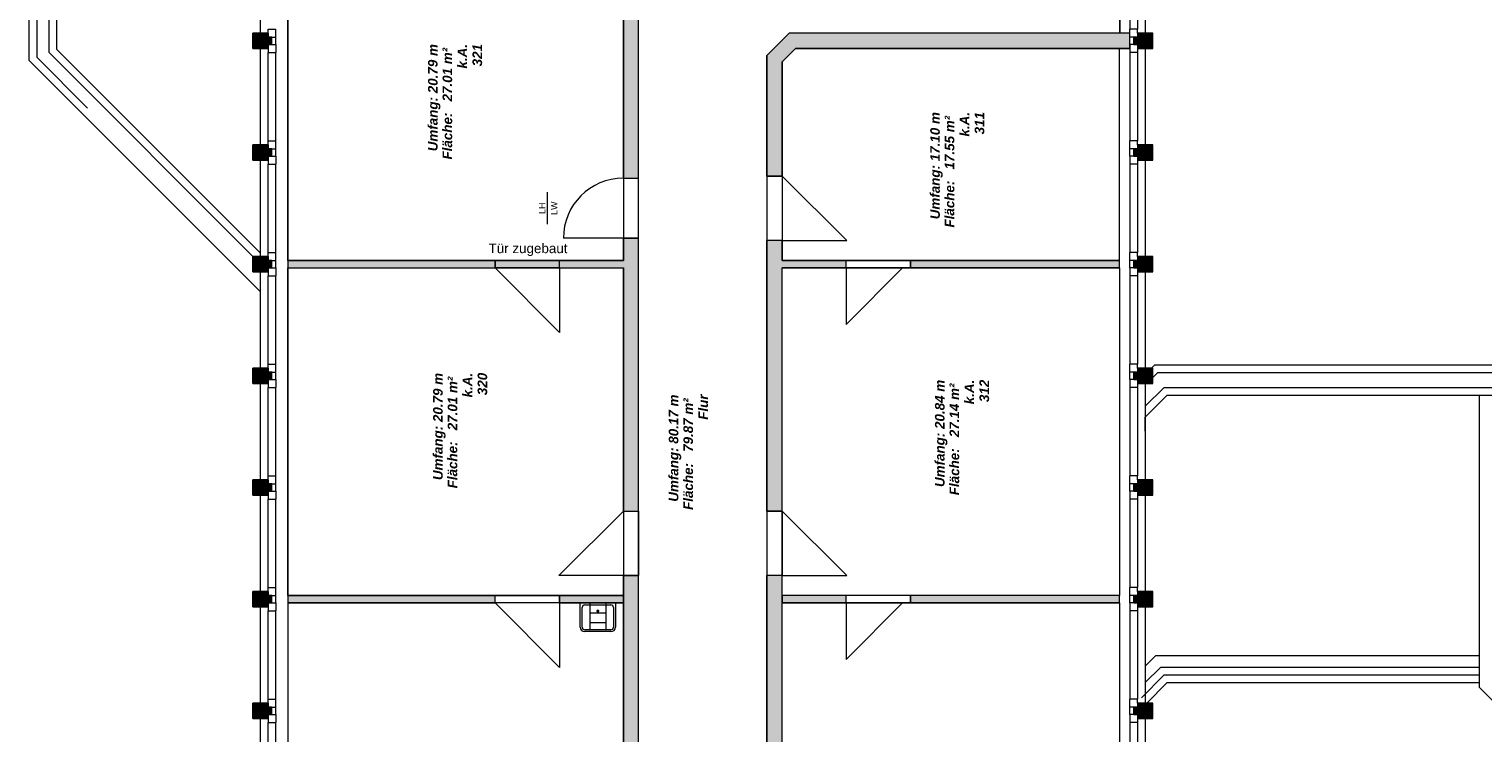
# Model space of a CAD drawing. Header units: metres. Extents: x -49 to 152, y -127 to 99.
# Tile 151 of 177: x -25 to -3, y 21 to 32. Entities that reach past the tile are written whole.
import ezdxf

# ---------------------------------------------------------------- set-up
doc = ezdxf.new("R2010")
doc.units = ezdxf.units.M
doc.layers.add('_OG 3 - B (3D)', color=7, linetype='Continuous', lineweight=9)
doc.layers.add('COE_Bestand-allg.', color=7, linetype='Continuous', lineweight=9)
doc.styles.add('Arial', font='arial.ttf')
doc.styles.add('Arial (bold italic)', font='arialbi.ttf')

# ---------------------------------------------------------------- blocks, each defined once
blk = doc.blocks.new('Group-56')
at = {"layer": 'COE_Bestand-allg.', "linetype": 'Continuous', "lineweight": 0, "transparency": 33554687}
for points in [[(-15.825, 29.578), (-15.825, 34.398), (-16.065, 34.398), (-16.065, 29.578)], [(-21.633, 31.612), (-21.633, 31.852), (-21.872, 31.852), (-21.872, 31.612)], [(-21.573, 31.675), (-21.573, 31.79), (-21.633, 31.79), (-21.633, 31.675)], [(-8.128, 31.612), (-8.128, 31.852), (-13.465, 31.852), (-13.815, 31.503), (-13.815, 29.61), (-13.575, 29.61), (-13.575, 31.403), (-13.366, 31.612)], [(-8.008, 31.675), (-8.008, 31.79), (-8.068, 31.79), (-8.068, 31.675)], [(-7.768, 31.612), (-7.768, 31.852), (-8.008, 31.852), (-8.008, 31.612)], [(-21.633, 29.862), (-21.633, 30.102), (-21.872, 30.102), (-21.872, 29.862)], [(-7.768, 29.862), (-7.768, 30.102), (-8.008, 30.102), (-8.008, 29.862)], [(-21.573, 29.925), (-21.573, 30.04), (-21.633, 30.04), (-21.633, 29.925)], [(-8.008, 29.925), (-8.008, 30.04), (-8.068, 30.04), (-8.068, 29.925)], [(-15.825, 24.36), (-15.825, 28.638), (-16.065, 28.638), (-16.065, 28.288), (-18.075, 28.288), (-18.075, 28.172), (-16.065, 28.172), (-16.065, 24.36)], [(-13.575, 24.36), (-13.575, 28.172), (-12.575, 28.172), (-12.575, 28.288), (-13.575, 28.288), (-13.575, 28.6), (-13.815, 28.6), (-13.815, 24.36)], [(-21.633, 28.112), (-21.633, 28.352), (-21.872, 28.352), (-21.872, 28.112)], [(-21.573, 28.175), (-21.573, 28.29), (-21.633, 28.29), (-21.633, 28.175)], [(-18.075, 28.172), (-18.075, 28.288), (-21.325, 28.288), (-21.325, 28.172)], [(-8.29, 28.172), (-8.29, 28.288), (-11.565, 28.288), (-11.565, 28.172)], [(-8.008, 28.175), (-8.008, 28.29), (-8.068, 28.29), (-8.068, 28.175)], [(-7.768, 28.112), (-7.768, 28.352), (-8.008, 28.352), (-8.008, 28.112)], [(-21.633, 26.362), (-21.633, 26.602), (-21.872, 26.602), (-21.872, 26.362)], [(-21.573, 26.425), (-21.573, 26.54), (-21.633, 26.54), (-21.633, 26.425)], [(-8.008, 26.425), (-8.008, 26.54), (-8.068, 26.54), (-8.068, 26.425)], [(-7.768, 26.362), (-7.768, 26.602), (-8.008, 26.602), (-8.008, 26.362)], [(-21.633, 24.612), (-21.633, 24.852), (-21.872, 24.852), (-21.872, 24.612)], [(-7.768, 24.612), (-7.768, 24.852), (-8.008, 24.852), (-8.008, 24.612)], [(-21.573, 24.675), (-21.573, 24.79), (-21.633, 24.79), (-21.633, 24.675)], [(-8.008, 24.675), (-8.008, 24.79), (-8.068, 24.79), (-8.068, 24.675)], [(-15.825, 19.11), (-15.825, 23.35), (-16.065, 23.35), (-16.065, 19.11)], [(-13.575, 19.113), (-13.575, 23.35), (-13.815, 23.35), (-13.815, 19.113)], [(-21.633, 22.863), (-21.633, 23.102), (-21.872, 23.102), (-21.872, 22.863)], [(-21.573, 22.925), (-21.573, 23.04), (-21.633, 23.04), (-21.633, 22.925)], [(-18.075, 22.922), (-18.075, 23.038), (-21.325, 23.038), (-21.325, 22.922)], [(-16.065, 22.922), (-16.065, 23.038), (-17.065, 23.038), (-17.065, 22.922)], [(-12.575, 22.922), (-12.575, 23.038), (-13.575, 23.038), (-13.575, 22.922)], [(-8.29, 22.922), (-8.29, 23.038), (-11.565, 23.038), (-11.565, 22.922)], [(-8.008, 22.925), (-8.008, 23.04), (-8.068, 23.04), (-8.068, 22.925)], [(-7.768, 22.863), (-7.768, 23.102), (-8.008, 23.102), (-8.008, 22.863)], [(-21.633, 21.113), (-21.633, 21.353), (-21.872, 21.353), (-21.872, 21.113)], [(-21.573, 21.175), (-21.573, 21.29), (-21.633, 21.29), (-21.633, 21.175)], [(-8.008, 21.175), (-8.008, 21.29), (-8.068, 21.29), (-8.068, 21.175)], [(-7.768, 21.113), (-7.768, 21.353), (-8.008, 21.353), (-8.008, 21.113)]]:
    blk.add_hatch(color=252, dxfattribs=at).paths.add_polyline_path(points)
at = {"layer": 'COE_Bestand-allg.', "color": 7, "linetype": 'Continuous', "lineweight": 9, "transparency": 33554687}
for p, q in [((-25.377, 31.425), (-25.377, 47.08)), ((-25.258, 47.03), (-25.258, 31.475)), ((-25.07, 46.983), (-25.07, 31.552)), ((-24.95, 46.933), (-24.95, 31.602)), ((-21.325, 36.113), (-21.325, 12.538)), ((-16.065, 29.578), (-16.065, 34.398)), ((-15.825, 29.578), (-15.825, 34.398)), ((-21.753, 31.852), (-21.753, 33.363)), ((-8.287, 31.852), (-8.287, 32.613)), ((-8.128, 32.613), (-8.128, 31.915)), ((-8.008, 32.613), (-8.008, 31.915)), ((-7.888, 32.613), (-7.888, 31.852)), ((-21.633, 31.852), (-21.633, 31.915)), ((-21.633, 31.915), (-21.513, 31.915)), ((-21.513, 31.79), (-21.513, 31.915)), ((-8.128, 31.79), (-8.128, 31.915)), ((-8.008, 31.915), (-8.128, 31.915)), ((-8.008, 31.852), (-8.008, 31.915)), ((-21.573, 31.79), (-21.633, 31.79)), ((-21.573, 31.675), (-21.633, 31.675)), ((-21.573, 31.79), (-21.513, 31.79)), ((-21.573, 31.675), (-21.573, 31.79)), ((-21.573, 31.675), (-21.513, 31.675)), ((-21.513, 31.675), (-21.513, 31.79)), ((-21.513, 31.675), (-21.513, 31.55)), ((-13.465, 31.852), (-13.815, 31.503)), ((-8.128, 31.852), (-13.465, 31.852)), ((-8.128, 31.675), (-8.128, 31.79)), ((-8.068, 31.79), (-8.128, 31.79)), ((-8.068, 31.675), (-8.128, 31.675)), ((-8.128, 31.675), (-8.128, 31.55)), ((-8.068, 31.675), (-8.068, 31.79)), ((-8.068, 31.79), (-8.008, 31.79)), ((-8.068, 31.675), (-8.008, 31.675)), ((-25.258, 31.475), (-24.46, 30.677)), ((-21.87, 28.352), (-25.07, 31.552)), ((-21.753, 28.405), (-24.95, 31.602)), ((-21.753, 30.102), (-21.753, 31.612)), ((-21.633, 31.612), (-21.633, 31.55)), ((-21.633, 30.165), (-21.633, 31.55)), ((-21.633, 31.55), (-21.513, 31.55)), ((-21.513, 30.165), (-21.513, 31.55)), ((-13.815, 29.61), (-13.815, 31.503)), ((-13.366, 31.612), (-13.575, 31.403)), ((-8.128, 31.612), (-13.366, 31.612)), ((-8.128, 31.55), (-8.128, 30.165)), ((-8.008, 31.55), (-8.128, 31.55)), ((-8.008, 31.612), (-8.008, 31.55)), ((-8.008, 31.55), (-8.008, 30.165)), ((-7.888, 31.612), (-7.888, 30.102)), ((-25.377, 31.425), (-21.753, 27.8)), ((-13.575, 29.61), (-13.575, 31.403)), ((-21.633, 30.102), (-21.633, 30.165)), ((-21.633, 30.165), (-21.513, 30.165)), ((-21.513, 30.04), (-21.513, 30.165)), ((-8.128, 30.04), (-8.128, 30.165)), ((-8.008, 30.165), (-8.128, 30.165)), ((-8.008, 30.102), (-8.008, 30.165)), ((-21.753, 28.352), (-21.753, 29.862)), ((-21.573, 30.04), (-21.633, 30.04)), ((-21.573, 29.925), (-21.633, 29.925)), ((-21.633, 29.862), (-21.633, 29.8)), ((-21.573, 30.04), (-21.513, 30.04)), ((-21.573, 29.925), (-21.573, 30.04)), ((-21.573, 29.925), (-21.513, 29.925)), ((-21.513, 29.925), (-21.513, 30.04)), ((-21.513, 29.925), (-21.513, 29.8)), ((-8.128, 29.925), (-8.128, 30.04)), ((-8.068, 30.04), (-8.128, 30.04)), ((-8.068, 29.925), (-8.128, 29.925)), ((-8.128, 29.925), (-8.128, 29.8)), ((-8.068, 29.925), (-8.068, 30.04)), ((-8.068, 30.04), (-8.008, 30.04)), ((-8.068, 29.925), (-8.008, 29.925)), ((-8.008, 29.862), (-8.008, 29.8)), ((-7.888, 29.862), (-7.888, 28.352)), ((-21.633, 28.415), (-21.633, 29.8)), ((-21.633, 29.8), (-21.513, 29.8)), ((-21.513, 28.415), (-21.513, 29.8)), ((-8.128, 29.8), (-8.128, 28.415)), ((-8.008, 29.8), (-8.128, 29.8)), ((-8.008, 29.8), (-8.008, 28.415)), ((-16.065, 29.578), (-15.825, 29.578)), ((-13.815, 29.61), (-13.815, 28.6)), ((-13.575, 29.61), (-13.815, 29.61)), ((-13.575, 29.61), (-13.575, 28.6)), ((-12.565, 28.6), (-13.575, 29.61)), ((-17.255, 28.858), (-17.255, 29.358)), ((-16.065, 28.638), (-17.005, 28.638)), ((-16.065, 28.638), (-15.825, 28.638)), ((-16.065, 28.288), (-16.065, 28.638)), ((-15.825, 24.36), (-15.825, 28.638)), ((-13.815, 24.36), (-13.815, 28.6)), ((-13.575, 28.6), (-13.815, 28.6)), ((-13.575, 28.288), (-13.575, 28.6)), ((-13.575, 28.6), (-12.565, 28.6)), ((-21.633, 28.352), (-21.633, 28.415)), ((-21.633, 28.415), (-21.513, 28.415)), ((-21.573, 28.29), (-21.633, 28.29)), ((-21.573, 28.29), (-21.513, 28.29)), ((-21.573, 28.175), (-21.573, 28.29)), ((-21.513, 28.29), (-21.513, 28.415)), ((-21.513, 28.175), (-21.513, 28.29)), ((-21.325, 28.288), (-18.075, 28.288)), ((-18.075, 28.288), (-17.065, 28.288)), ((-18.075, 28.172), (-18.075, 28.288)), ((-17.065, 28.288), (-16.065, 28.288)), ((-17.065, 28.172), (-17.065, 28.288)), ((-12.575, 28.288), (-13.575, 28.288)), ((-11.565, 28.288), (-12.575, 28.288)), ((-12.575, 28.172), (-12.575, 28.288)), ((-8.29, 28.288), (-11.565, 28.288)), ((-11.565, 28.172), (-11.565, 28.288)), ((-8.128, 28.29), (-8.128, 28.415)), ((-8.008, 28.415), (-8.128, 28.415)), ((-8.128, 28.175), (-8.128, 28.29)), ((-8.068, 28.29), (-8.128, 28.29)), ((-8.068, 28.175), (-8.068, 28.29)), ((-8.068, 28.29), (-8.008, 28.29)), ((-8.008, 28.352), (-8.008, 28.415)), ((-21.753, 26.602), (-21.753, 28.112)), ((-21.573, 28.175), (-21.633, 28.175)), ((-21.633, 28.112), (-21.633, 28.05)), ((-21.633, 26.665), (-21.633, 28.05)), ((-21.633, 28.05), (-21.513, 28.05)), ((-21.573, 28.175), (-21.513, 28.175)), ((-21.513, 26.665), (-21.513, 28.05)), ((-21.513, 28.175), (-21.513, 28.05)), ((-21.325, 28.172), (-18.075, 28.172)), ((-17.065, 28.172), (-18.075, 28.172)), ((-17.065, 27.162), (-18.075, 28.172)), ((-17.065, 28.172), (-16.065, 28.172)), ((-17.065, 28.172), (-17.065, 27.162)), ((-16.065, 24.36), (-16.065, 28.172)), ((-13.575, 24.36), (-13.575, 28.172)), ((-12.575, 28.172), (-13.575, 28.172)), ((-11.565, 28.172), (-12.575, 28.172)), ((-12.575, 28.172), (-12.575, 27.288)), ((-12.575, 27.288), (-11.69, 28.172)), ((-8.29, 28.172), (-11.565, 28.172)), ((-8.128, 28.05), (-8.128, 26.665)), ((-8.068, 28.175), (-8.128, 28.175)), ((-8.128, 28.175), (-8.128, 28.05)), ((-8.008, 28.05), (-8.128, 28.05)), ((-8.068, 28.175), (-8.008, 28.175)), ((-8.008, 28.112), (-8.008, 28.05)), ((-8.008, 28.05), (-8.008, 26.665)), ((-7.888, 28.112), (-7.888, 26.602)), ((-21.633, 26.602), (-21.633, 26.665)), ((-21.633, 26.665), (-21.513, 26.665)), ((-21.513, 26.54), (-21.513, 26.665)), ((-8.128, 26.54), (-8.128, 26.665)), ((-8.008, 26.665), (-8.128, 26.665)), ((-8.008, 26.602), (-8.008, 26.665)), ((-21.573, 26.54), (-21.633, 26.54)), ((-21.573, 26.54), (-21.513, 26.54)), ((-21.573, 26.425), (-21.573, 26.54)), ((-21.513, 26.425), (-21.513, 26.54)), ((-8.128, 26.425), (-8.128, 26.54)), ((-8.068, 26.54), (-8.128, 26.54)), ((-8.068, 26.425), (-8.068, 26.54)), ((-8.068, 26.54), (-8.008, 26.54)), ((-7.743, 26.648), (-7.788, 26.602)), ((-7.694, 26.528), (-7.768, 26.454)), ((2.755, 26.648), (-7.743, 26.648)), ((2.805, 26.528), (-7.694, 26.528)), ((-21.753, 24.852), (-21.753, 26.362)), ((-21.573, 26.425), (-21.633, 26.425)), ((-21.633, 26.362), (-21.633, 26.3)), ((-21.633, 26.3), (-21.513, 26.3)), ((-21.633, 24.915), (-21.633, 26.3)), ((-21.573, 26.425), (-21.513, 26.425)), ((-21.513, 24.915), (-21.513, 26.3)), ((-21.513, 26.425), (-21.513, 26.3)), ((-8.128, 26.3), (-8.128, 24.915)), ((-8.068, 26.425), (-8.128, 26.425)), ((-8.128, 26.425), (-8.128, 26.3)), ((-8.008, 26.3), (-8.128, 26.3)), ((-8.068, 26.425), (-8.008, 26.425)), ((-8.008, 26.362), (-8.008, 26.3)), ((-8.008, 26.3), (-8.008, 24.915)), ((-7.888, 26.362), (-7.888, 24.852)), ((-7.597, 26.295), (-7.888, 26.005)), ((2.901, 26.295), (-7.597, 26.295)), ((-7.547, 26.175), (-7.888, 25.835)), ((2.951, 26.175), (-7.547, 26.175)), ((-2.655, 26.175), (-2.655, 21.603)), ((-8.008, 25.885), (-8.008, 25.613)), ((-7.888, 25.613), (-7.888, 25.835)), ((-21.633, 24.852), (-21.633, 24.915)), ((-21.633, 24.915), (-21.513, 24.915)), ((-21.513, 24.79), (-21.513, 24.915)), ((-8.128, 24.79), (-8.128, 24.915)), ((-8.008, 24.915), (-8.128, 24.915)), ((-8.008, 24.852), (-8.008, 24.915)), ((-21.753, 23.102), (-21.753, 24.612)), ((-21.573, 24.79), (-21.633, 24.79)), ((-21.573, 24.675), (-21.633, 24.675)), ((-21.633, 24.612), (-21.633, 24.55)), ((-21.573, 24.79), (-21.513, 24.79)), ((-21.573, 24.675), (-21.573, 24.79)), ((-21.573, 24.675), (-21.513, 24.675)), ((-21.513, 24.675), (-21.513, 24.79)), ((-21.513, 24.675), (-21.513, 24.55)), ((-8.128, 24.675), (-8.128, 24.79)), ((-8.068, 24.79), (-8.128, 24.79)), ((-8.068, 24.675), (-8.128, 24.675)), ((-8.128, 24.675), (-8.128, 24.55)), ((-8.068, 24.675), (-8.068, 24.79)), ((-8.068, 24.79), (-8.008, 24.79)), ((-8.068, 24.675), (-8.008, 24.675)), ((-8.008, 24.612), (-8.008, 24.55)), ((-7.888, 24.612), (-7.888, 23.102)), ((-21.633, 23.165), (-21.633, 24.55)), ((-21.633, 24.55), (-21.513, 24.55)), ((-21.513, 23.165), (-21.513, 24.55)), ((-8.128, 24.55), (-8.128, 23.165)), ((-8.008, 24.55), (-8.128, 24.55)), ((-8.008, 24.55), (-8.008, 23.165)), ((-17.075, 23.35), (-16.065, 24.36)), ((-16.065, 24.36), (-16.065, 23.35)), ((-16.065, 24.36), (-15.825, 24.36)), ((-15.825, 24.36), (-15.825, 23.35)), ((-13.815, 24.36), (-13.815, 23.35)), ((-13.575, 24.36), (-13.815, 24.36)), ((-13.575, 24.36), (-13.575, 23.35)), ((-12.565, 23.35), (-13.575, 24.36)), ((-16.065, 23.35), (-17.075, 23.35)), ((-16.065, 19.11), (-16.065, 23.35)), ((-16.065, 23.35), (-15.825, 23.35)), ((-15.825, 19.11), (-15.825, 23.35)), ((-13.815, 19.113), (-13.815, 23.35)), ((-13.575, 23.35), (-13.815, 23.35)), ((-13.575, 19.113), (-13.575, 23.35)), ((-13.575, 23.35), (-12.565, 23.35)), ((-21.633, 23.102), (-21.633, 23.165)), ((-21.633, 23.165), (-21.513, 23.165)), ((-21.573, 23.04), (-21.633, 23.04)), ((-21.573, 23.04), (-21.513, 23.04)), ((-21.573, 22.925), (-21.573, 23.04)), ((-21.513, 23.04), (-21.513, 23.165)), ((-21.513, 22.925), (-21.513, 23.04)), ((-21.325, 23.038), (-18.075, 23.038)), ((-18.075, 23.038), (-17.065, 23.038)), ((-18.075, 22.922), (-18.075, 23.038)), ((-17.065, 23.038), (-16.065, 23.038)), ((-17.065, 22.922), (-17.065, 23.038)), ((-12.575, 23.038), (-13.575, 23.038)), ((-11.565, 23.038), (-12.575, 23.038)), ((-12.575, 22.922), (-12.575, 23.038)), ((-8.287, 23.038), (-11.565, 23.038)), ((-11.565, 22.922), (-11.565, 23.038)), ((-8.128, 23.04), (-8.128, 23.165)), ((-8.008, 23.165), (-8.128, 23.165)), ((-8.128, 22.925), (-8.128, 23.04)), ((-8.068, 23.04), (-8.128, 23.04)), ((-8.068, 22.925), (-8.068, 23.04)), ((-8.068, 23.04), (-8.008, 23.04)), ((-8.008, 23.102), (-8.008, 23.165)), ((-21.753, 21.353), (-21.753, 22.863)), ((-21.573, 22.925), (-21.633, 22.925)), ((-21.633, 22.863), (-21.633, 22.8)), ((-21.633, 22.8), (-21.513, 22.8)), ((-21.633, 21.415), (-21.633, 22.8)), ((-21.573, 22.925), (-21.513, 22.925)), ((-21.513, 21.415), (-21.513, 22.8)), ((-21.513, 22.925), (-21.513, 22.8)), ((-21.325, 22.922), (-18.075, 22.922)), ((-17.065, 22.922), (-18.075, 22.922)), ((-17.065, 21.912), (-18.075, 22.922)), ((-17.065, 22.922), (-16.065, 22.922)), ((-17.065, 22.922), (-17.065, 21.912)), ((-16.74, 22.922), (-16.19, 22.922)), ((-16.74, 22.542), (-16.74, 22.922)), ((-16.71, 22.542), (-16.71, 22.852)), ((-16.67, 22.892), (-16.26, 22.892)), ((-16.59, 22.922), (-16.59, 22.503)), ((-16.444, 22.795), (-16.486, 22.795)), ((-16.465, 22.816), (-16.465, 22.772)), ((-16.465, 22.795), (-16.465, 22.795)), ((-16.34, 22.922), (-16.34, 22.503)), ((-16.22, 22.852), (-16.22, 22.542)), ((-16.19, 22.922), (-16.19, 22.542)), ((-12.575, 22.922), (-13.575, 22.922)), ((-11.565, 22.922), (-12.575, 22.922)), ((-12.575, 22.922), (-12.575, 22.038)), ((-12.575, 22.038), (-11.69, 22.922)), ((-8.287, 22.922), (-11.565, 22.922)), ((-8.128, 22.8), (-8.128, 21.415)), ((-8.068, 22.925), (-8.128, 22.925)), ((-8.128, 22.925), (-8.128, 22.8)), ((-8.008, 22.8), (-8.128, 22.8)), ((-8.068, 22.925), (-8.008, 22.925)), ((-8.008, 22.863), (-8.008, 22.8)), ((-8.008, 22.8), (-8.008, 21.415)), ((-7.888, 22.863), (-7.888, 21.353)), ((-16.34, 22.76), (-16.59, 22.76)), ((-16.34, 22.61), (-16.59, 22.61)), ((-16.26, 22.502), (-16.67, 22.502)), ((-16.26, 22.472), (-16.67, 22.472)), ((-7.725, 22.095), (-7.888, 21.932)), ((-7.649, 21.912), (-7.888, 21.674)), ((-2.655, 22.095), (-7.725, 22.095)), ((-2.655, 21.912), (-7.649, 21.912)), ((-7.597, 21.788), (-7.947, 21.437)), ((-7.547, 21.668), (-7.863, 21.353)), ((-2.655, 21.788), (-7.597, 21.788)), ((-2.655, 21.668), (-7.547, 21.668)), ((-2.655, 21.603), (-1.975, 20.925)), ((-21.633, 21.353), (-21.633, 21.415)), ((-21.633, 21.415), (-21.513, 21.415)), ((-21.573, 21.29), (-21.633, 21.29)), ((-21.573, 21.29), (-21.513, 21.29)), ((-21.573, 21.175), (-21.573, 21.29)), ((-21.513, 21.29), (-21.513, 21.415)), ((-21.513, 21.175), (-21.513, 21.29)), ((-8.128, 21.29), (-8.128, 21.415)), ((-8.008, 21.415), (-8.128, 21.415)), ((-8.128, 21.175), (-8.128, 21.29)), ((-8.068, 21.29), (-8.128, 21.29)), ((-8.068, 21.175), (-8.068, 21.29)), ((-8.068, 21.29), (-8.008, 21.29)), ((-8.008, 21.353), (-8.008, 21.415)), ((-21.753, 19.603), (-21.753, 21.113)), ((-21.573, 21.175), (-21.633, 21.175)), ((-21.633, 21.113), (-21.633, 21.05)), ((-21.633, 19.665), (-21.633, 21.05)), ((-21.633, 21.05), (-21.513, 21.05)), ((-21.573, 21.175), (-21.513, 21.175)), ((-21.513, 19.665), (-21.513, 21.05)), ((-21.513, 21.175), (-21.513, 21.05)), ((-8.128, 21.05), (-8.128, 19.665)), ((-8.068, 21.175), (-8.128, 21.175)), ((-8.128, 21.175), (-8.128, 21.05)), ((-8.008, 21.05), (-8.128, 21.05)), ((-8.068, 21.175), (-8.008, 21.175)), ((-8.008, 21.113), (-8.008, 21.05)), ((-8.008, 21.05), (-8.008, 19.665)), ((-7.888, 21.113), (-7.888, 19.603))]:
    blk.add_line(p, q, dxfattribs=at)
at = {"layer": 'COE_Bestand-allg.', "color": 7, "linetype": 'Continuous', "lineweight": 9, "transparency": 33554687, "flags": 128}
blk.add_lwpolyline([(-15.825, 7.633), (-15.825, 34.228), (-14.315, 34.228), (-14.075, 34.228), (-13.575, 34.728), (-13.575, 38.295), (-11.565, 38.295), (-11.565, 34.85), (-10.885, 34.17), (-8.315, 34.17), (-8.315, 32.613), (-8.287, 32.613), (-8.287, 31.852), (-13.465, 31.852), (-13.815, 31.503), (-13.815, 12.363)], dxfattribs=at)
for points in [[(-15.825, 29.578), (-15.825, 34.398), (-16.065, 34.398), (-16.065, 29.578)], [(-16.065, 33.422), (-16.065, 28.288), (-21.325, 28.288), (-21.325, 33.422)], [(-21.633, 31.612), (-21.633, 31.852), (-21.872, 31.852), (-21.872, 31.612)], [(-21.633, 31.852), (-21.633, 31.612), (-21.872, 31.612), (-21.872, 31.852)], [(-21.573, 31.675), (-21.573, 31.79), (-21.633, 31.79), (-21.633, 31.675)], [(-8.128, 31.612), (-8.128, 31.852), (-13.465, 31.852), (-13.815, 31.503), (-13.815, 29.61), (-13.575, 29.61), (-13.575, 31.403), (-13.366, 31.612)], [(-8.008, 31.675), (-8.008, 31.79), (-8.068, 31.79), (-8.068, 31.675)], [(-7.768, 31.612), (-7.768, 31.852), (-8.008, 31.852), (-8.008, 31.612)], [(-8.008, 31.852), (-8.008, 31.612), (-7.768, 31.612), (-7.768, 31.852)], [(-8.29, 28.288), (-8.29, 31.612), (-13.366, 31.612), (-13.575, 31.403), (-13.575, 28.288)], [(-21.633, 29.862), (-21.633, 30.102), (-21.872, 30.102), (-21.872, 29.862)], [(-21.633, 30.102), (-21.633, 29.862), (-21.872, 29.862), (-21.872, 30.102)], [(-7.768, 29.862), (-7.768, 30.102), (-8.008, 30.102), (-8.008, 29.862)], [(-8.008, 30.102), (-8.008, 29.862), (-7.768, 29.862), (-7.768, 30.102)], [(-21.573, 29.925), (-21.573, 30.04), (-21.633, 30.04), (-21.633, 29.925)], [(-8.008, 29.925), (-8.008, 30.04), (-8.068, 30.04), (-8.068, 29.925)], [(-15.825, 24.36), (-15.825, 28.638), (-16.065, 28.638), (-16.065, 28.288), (-18.075, 28.288), (-18.075, 28.172), (-16.065, 28.172), (-16.065, 24.36)], [(-13.575, 24.36), (-13.575, 28.172), (-12.575, 28.172), (-12.575, 28.288), (-13.575, 28.288), (-13.575, 28.6), (-13.815, 28.6), (-13.815, 24.36)], [(-21.633, 28.112), (-21.633, 28.352), (-21.872, 28.352), (-21.872, 28.112)], [(-21.633, 28.352), (-21.633, 28.112), (-21.872, 28.112), (-21.872, 28.352)], [(-21.573, 28.175), (-21.573, 28.29), (-21.633, 28.29), (-21.633, 28.175)], [(-18.075, 28.172), (-18.075, 28.288), (-21.325, 28.288), (-21.325, 28.172)], [(-8.29, 28.172), (-8.29, 28.288), (-11.565, 28.288), (-11.565, 28.172)], [(-8.008, 28.175), (-8.008, 28.29), (-8.068, 28.29), (-8.068, 28.175)], [(-7.768, 28.112), (-7.768, 28.352), (-8.008, 28.352), (-8.008, 28.112)], [(-8.008, 28.352), (-8.008, 28.112), (-7.768, 28.112), (-7.768, 28.352)], [(-16.065, 28.172), (-16.065, 23.038), (-21.325, 23.038), (-21.325, 28.172)], [(-8.29, 28.172), (-8.29, 23.038), (-13.575, 23.038), (-13.575, 28.172)], [(-21.633, 26.362), (-21.633, 26.602), (-21.872, 26.602), (-21.872, 26.362)], [(-21.633, 26.602), (-21.633, 26.362), (-21.872, 26.362), (-21.872, 26.602)], [(-21.573, 26.425), (-21.573, 26.54), (-21.633, 26.54), (-21.633, 26.425)], [(-8.008, 26.425), (-8.008, 26.54), (-8.068, 26.54), (-8.068, 26.425)], [(-7.768, 26.362), (-7.768, 26.602), (-8.008, 26.602), (-8.008, 26.362)], [(-8.008, 26.602), (-8.008, 26.362), (-7.768, 26.362), (-7.768, 26.602)], [(-21.633, 24.612), (-21.633, 24.852), (-21.872, 24.852), (-21.872, 24.612)], [(-21.633, 24.852), (-21.633, 24.612), (-21.872, 24.612), (-21.872, 24.852)], [(-7.768, 24.612), (-7.768, 24.852), (-8.008, 24.852), (-8.008, 24.612)], [(-8.008, 24.852), (-8.008, 24.612), (-7.768, 24.612), (-7.768, 24.852)], [(-21.573, 24.675), (-21.573, 24.79), (-21.633, 24.79), (-21.633, 24.675)], [(-8.008, 24.675), (-8.008, 24.79), (-8.068, 24.79), (-8.068, 24.675)], [(-15.825, 19.11), (-15.825, 23.35), (-16.065, 23.35), (-16.065, 19.11)], [(-13.575, 19.113), (-13.575, 23.35), (-13.815, 23.35), (-13.815, 19.113)], [(-21.633, 22.863), (-21.633, 23.102), (-21.872, 23.102), (-21.872, 22.863)], [(-21.633, 23.102), (-21.633, 22.863), (-21.872, 22.863), (-21.872, 23.102)], [(-21.573, 22.925), (-21.573, 23.04), (-21.633, 23.04), (-21.633, 22.925)], [(-18.075, 22.922), (-18.075, 23.038), (-21.325, 23.038), (-21.325, 22.922)], [(-16.065, 22.922), (-16.065, 23.038), (-17.065, 23.038), (-17.065, 22.922)], [(-12.575, 22.922), (-12.575, 23.038), (-13.575, 23.038), (-13.575, 22.922)], [(-8.29, 22.922), (-8.29, 23.038), (-11.565, 23.038), (-11.565, 22.922)], [(-8.008, 22.925), (-8.008, 23.04), (-8.068, 23.04), (-8.068, 22.925)], [(-7.768, 22.863), (-7.768, 23.102), (-8.008, 23.102), (-8.008, 22.863)], [(-8.008, 23.102), (-8.008, 22.863), (-7.768, 22.863), (-7.768, 23.102)], [(-21.325, 22.922), (-21.325, 17.788), (-16.065, 17.788), (-16.065, 22.922)], [(-8.29, 22.922), (-8.29, 17.788), (-13.575, 17.788), (-13.575, 22.922)], [(-21.633, 21.113), (-21.633, 21.353), (-21.872, 21.353), (-21.872, 21.113)], [(-21.633, 21.353), (-21.633, 21.113), (-21.872, 21.113), (-21.872, 21.353)], [(-21.573, 21.175), (-21.573, 21.29), (-21.633, 21.29), (-21.633, 21.175)], [(-8.008, 21.175), (-8.008, 21.29), (-8.068, 21.29), (-8.068, 21.175)], [(-7.768, 21.113), (-7.768, 21.353), (-8.008, 21.353), (-8.008, 21.113)], [(-8.008, 21.353), (-8.008, 21.113), (-7.768, 21.113), (-7.768, 21.353)]]:
    blk.add_lwpolyline(points, close=True, dxfattribs=at)
at = {"layer": 'COE_Bestand-allg.', "color": 7, "linetype": 'Continuous', "lineweight": 9, "transparency": 33554687}
for centre, radius, start, end in [((-16.065, 28.638), 0.94, 90, 180), ((-16.67, 22.852), 0.04, 90.0287, 180.043), ((-16.465, 22.795), 0.0145, 0, 180), ((-16.465, 22.795), 0.0145, 180, 0), ((-16.465, 22.795), 0.0102, 0, 180), ((-16.465, 22.795), 0.0102, 180, 0), ((-16.26, 22.852), 0.04, 359.957, 90.0287), ((-16.67, 22.542), 0.07, 180.0246, 269.9836), ((-16.67, 22.542), 0.04, 180.043, 269.9714), ((-16.26, 22.542), 0.04, 269.9714, 359.957), ((-16.26, 22.542), 0.07, 269.9836, 359.9754)]:
    blk.add_arc(centre, radius, start, end, dxfattribs=at)
at = {"layer": 'COE_Bestand-allg.', "color": 7, "transparency": 33554687, "rotation": 90, "line_spacing_factor": 0.25}
for s, insert, char_height, attachment_point, style in [('Umfang: 20.79 m', (-19.126, 30), 0.15027, 1, 'Arial (bold italic)'), ('Fläche:   27.01 m² ', (-18.898, 29.871), 0.15027, 1, 'Arial (bold italic)'), ('k.A.', (-18.663, 31.296), 0.1503, 1, 'Arial (bold italic)'), ('321', (-18.429, 31.331), 0.1503, 1, 'Arial (bold italic)'), ('k.A.', (-10.793, 30.231), 0.1503, 1, 'Arial (bold italic)'), ('311', (-10.559, 30.265), 0.1503, 1, 'Arial (bold italic)'), ('Umfang: 17.10 m', (-11.256, 28.934), 0.15027, 1, 'Arial (bold italic)'), ('Fläche:   17.55 m² ', (-11.028, 28.805), 0.15027, 1, 'Arial (bold italic)'), ('LH', (-17.389, 29.108), 0.1002, 2, 'Arial'), ('LW', (-17.098, 29.108), 0.1002, 8, 'Arial'), ('Umfang: 20.79 m', (-19.046, 24.847), 0.15027, 1, 'Arial (bold italic)'), ('k.A.', (-18.583, 26.143), 0.1503, 1, 'Arial (bold italic)'), ('320', (-18.349, 26.178), 0.1503, 1, 'Arial (bold italic)'), ('Fläche:   27.01 m² ', (-18.818, 24.718), 0.15027, 1, 'Arial (bold italic)'), ('Umfang: 20.84 m', (-11.182, 24.739), 0.15027, 1, 'Arial (bold italic)'), ('Fläche:   27.14 m² ', (-10.953, 24.61), 0.15027, 1, 'Arial (bold italic)'), ('k.A.', (-10.718, 26.035), 0.1503, 1, 'Arial (bold italic)'), ('312', (-10.484, 26.07), 0.1503, 1, 'Arial (bold italic)'), ('Umfang: 80.17 m', (-15.353, 24.508), 0.15027, 1, 'Arial (bold italic)'), ('Fläche:   79.87 m² ', (-15.124, 24.38), 0.15027, 1, 'Arial (bold italic)'), ('Flur', (-14.889, 25.793), 0.1503, 1, 'Arial (bold italic)')]:
    blk.add_mtext(s, dxfattribs=dict(at, insert=insert, char_height=char_height, attachment_point=attachment_point, style=style))
at = {"layer": 'COE_Bestand-allg.', "color": 7, "transparency": 33554687, "insert": (-18.177, 28.554), "char_height": 0.15027, "attachment_point": 1, "line_spacing_factor": 0.25, "style": 'Arial'}
blk.add_mtext('Tür zugebaut', dxfattribs=at)
blk = doc.blocks.new('OG 3 - B (3D)')
at = {"layer": 'COE_Bestand-allg.', "color": 7, "transparency": 33554687}
blk.add_blockref('Group-56', (0, 0), dxfattribs=at)

msp = doc.modelspace()

# ---------------------------------------------------------------- block references
at = {"layer": '_OG 3 - B (3D)'}
msp.add_blockref('OG 3 - B (3D)', (0, 0), dxfattribs=at)

doc.saveas('drawing.dxf')
